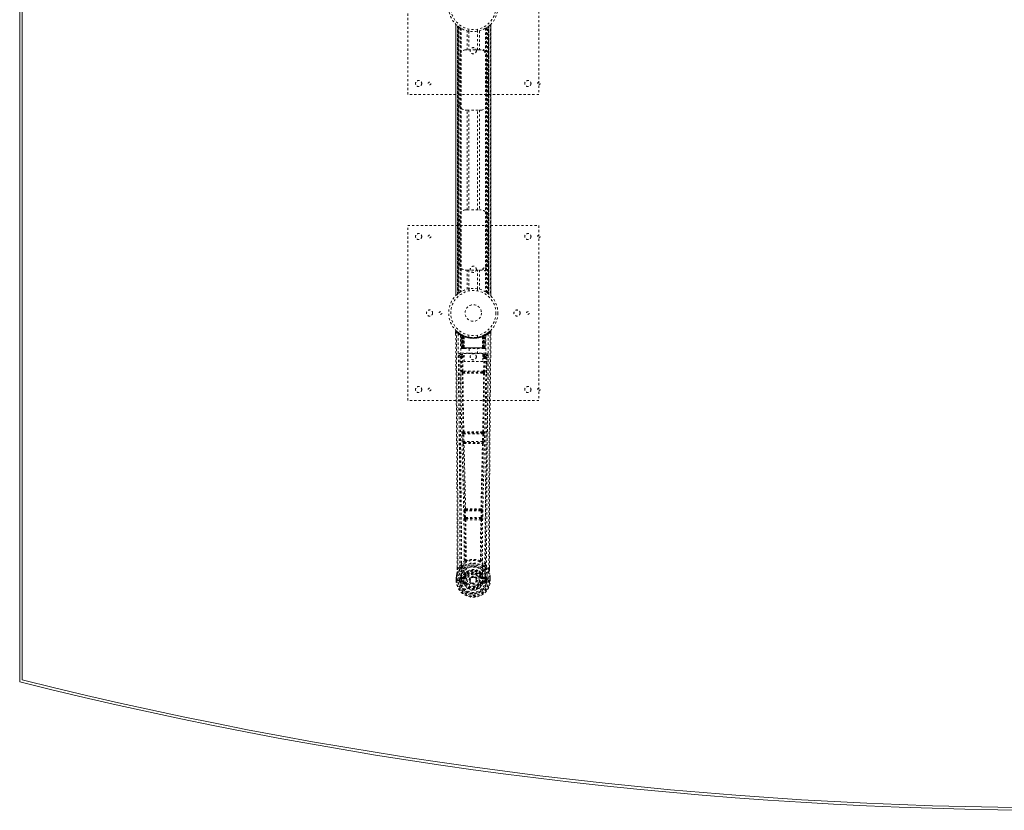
# Model space of a CAD drawing. Header units: inches. Extents: x 14.7 to 110.2, y 28.9 to 88.4.
# Tile 1 of 4: x 14.7 to 59.7, y 28.9 to 65. Entities that reach past the tile are written whole.
import ezdxf

# ---------------------------------------------------------------- set-up
doc = ezdxf.new("R2010")
doc.units = ezdxf.units.IN
doc.header["$MEASUREMENT"] = 0
doc.linetypes.add('SLD-Dashed', pattern=[0.075, 0.05, -0.025])
doc.linetypes.add('SLD-Solid', pattern=[0])

msp = doc.modelspace()

# ---------------------------------------------------------------- linework, layer by layer
at = {"color": 7, "linetype": 'SLD-Solid', "lineweight": 15}
for p, q in [((14.658, 34.752), (14.658, 82.502)), ((14.776, 34.844), (14.776, 82.41)), ((14.776, 82.41), (14.776, 34.844))]:
    msp.add_line(p, q, dxfattribs=at)
at = {"color": 7, "linetype": 'SLD-Dashed', "lineweight": 0}
for p, q in [((32.408, 61.627), (32.408, 69.627)), ((38.408, 69.627), (38.408, 61.627)), ((34.603, 64.842), (34.603, 52.412)), ((34.603, 52.413), (34.603, 64.841)), ((34.603, 64.841), (34.604, 64.84)), ((34.603, 64.84), (34.603, 52.413)), ((34.615, 52.425), (34.615, 64.829)), ((34.698, 64.754), (34.693, 64.758)), ((34.693, 52.495), (34.693, 64.758)), ((34.693, 64.758), (34.693, 52.495)), ((34.698, 64.754), (34.698, 52.499)), ((34.699, 64.753), (34.699, 52.5)), ((34.738, 64.723), (34.702, 64.751)), ((34.702, 52.503), (34.702, 64.751)), ((34.702, 64.751), (34.702, 52.503)), ((34.713, 52.512), (34.713, 64.742)), ((34.718, 52.515), (34.718, 64.739)), ((34.72, 64.737), (34.72, 52.517)), ((34.722, 64.735), (34.722, 52.518)), ((34.744, 64.719), (34.744, 52.535)), ((34.81, 64.674), (34.805, 64.677)), ((34.81, 64.674), (34.81, 52.58)), ((34.835, 64.659), (34.835, 52.595)), ((34.853, 64.648), (34.853, 52.605)), ((35.127, 63.662), (35.127, 64.538)), ((35.208, 64.616), (35.208, 64.519)), ((35.211, 64.519), (35.211, 63.662)), ((35.606, 63.662), (35.606, 64.519)), ((35.608, 64.519), (35.608, 64.616)), ((35.69, 64.538), (35.69, 63.662)), ((35.963, 64.648), (35.963, 52.605)), ((35.981, 64.659), (35.981, 52.595)), ((36.006, 64.674), (36.006, 52.58)), ((36.064, 52.541), (36.064, 64.713)), ((36.094, 52.518), (36.094, 64.735)), ((36.097, 52.517), (36.097, 64.737)), ((36.098, 64.739), (36.098, 52.515)), ((36.1, 64.739), (36.1, 52.514)), ((36.109, 52.507), (36.109, 64.747)), ((36.114, 64.751), (36.114, 52.503)), ((36.114, 52.503), (36.114, 64.751)), ((36.123, 64.758), (36.118, 64.754)), ((36.118, 52.499), (36.118, 64.754)), ((36.123, 64.758), (36.123, 52.495)), ((36.123, 52.495), (36.123, 64.758)), ((36.201, 64.829), (36.201, 52.425)), ((36.213, 52.411), (36.213, 64.842)), ((36.213, 64.841), (36.213, 52.413)), ((36.213, 52.413), (36.213, 64.84)), ((35.043, 63.662), (35.127, 63.662)), ((35.69, 63.662), (35.127, 63.662)), ((35.69, 63.662), (35.773, 63.662)), ((34.793, 61.162), (34.793, 63.412)), ((36.023, 63.412), (36.023, 61.162)), ((38.408, 61.627), (32.408, 61.627)), ((35.127, 60.912), (35.043, 60.912)), ((35.127, 56.342), (35.127, 60.912)), ((35.127, 60.912), (35.69, 60.912)), ((35.211, 60.912), (35.211, 56.342)), ((35.606, 56.342), (35.606, 60.912)), ((35.69, 60.912), (35.69, 56.342)), ((35.773, 60.912), (35.69, 60.912)), ((35.043, 56.342), (35.127, 56.342)), ((35.127, 56.342), (35.69, 56.342)), ((35.69, 56.342), (35.773, 56.342)), ((34.793, 53.842), (34.793, 56.092)), ((36.023, 56.092), (36.023, 53.842)), ((32.408, 55.627), (38.408, 55.627)), ((32.408, 47.627), (32.408, 55.627)), ((38.408, 55.627), (38.408, 47.627)), ((35.127, 53.592), (35.043, 53.592)), ((35.127, 52.716), (35.127, 53.592)), ((35.127, 53.592), (35.69, 53.592)), ((35.211, 53.592), (35.211, 52.734)), ((35.606, 52.734), (35.606, 53.592)), ((35.69, 53.592), (35.69, 52.716)), ((35.773, 53.592), (35.69, 53.592)), ((35.208, 52.734), (35.208, 52.638)), ((35.608, 52.638), (35.608, 52.734)), ((34.693, 52.495), (34.698, 52.499)), ((36.006, 52.58), (36.011, 52.576)), ((36.078, 52.53), (36.114, 52.503)), ((36.213, 52.413), (36.212, 52.413)), ((34.601, 50.768), (34.602, 50.684)), ((34.839, 50.653), (34.826, 50.661)), ((34.854, 50.628), (34.841, 50.637)), ((34.862, 50.031), (34.841, 50.637)), ((34.875, 50.031), (34.854, 50.628)), ((34.924, 50.609), (34.858, 50.643)), ((34.873, 50.621), (34.896, 50.027)), ((34.941, 50.582), (34.873, 50.618)), ((34.893, 50.031), (34.873, 50.618)), ((34.9, 50.588), (34.913, 50.614)), ((34.9, 50.588), (34.901, 50.031)), ((34.906, 50.585), (34.9, 50.588)), ((34.906, 50.585), (34.918, 50.611)), ((34.906, 50.031), (34.906, 50.585)), ((34.913, 50.614), (34.918, 50.611)), ((34.914, 50.581), (34.926, 50.608)), ((34.914, 50.031), (34.914, 50.581)), ((34.918, 50.579), (34.93, 50.606)), ((34.918, 50.579), (34.918, 50.031)), ((34.925, 50.608), (34.924, 50.609)), ((34.93, 50.606), (34.926, 50.608)), ((34.932, 50.573), (34.944, 50.599)), ((34.932, 50.573), (34.933, 50.031)), ((34.936, 50.571), (34.948, 50.598)), ((34.936, 50.031), (34.936, 50.571)), ((34.941, 50.582), (34.942, 50.582)), ((34.96, 50.031), (34.941, 50.582)), ((34.942, 50.582), (34.962, 50.031)), ((34.944, 50.599), (34.948, 50.598)), ((34.987, 50.553), (34.985, 50.554)), ((34.99, 50.029), (34.985, 50.554)), ((34.987, 50.553), (34.992, 50.031)), ((34.991, 50.579), (34.988, 50.58)), ((35.208, 50.616), (35.208, 50.519)), ((35.608, 50.519), (35.608, 50.616)), ((35.824, 50.031), (35.829, 50.553)), ((35.828, 50.581), (35.825, 50.579)), ((35.831, 50.554), (35.826, 50.029)), ((35.831, 50.554), (35.829, 50.553)), ((35.855, 50.031), (35.874, 50.582)), ((35.875, 50.582), (35.856, 50.031)), ((35.868, 50.598), (35.88, 50.571)), ((35.872, 50.599), (35.898, 50.612)), ((35.872, 50.599), (35.884, 50.573)), ((35.874, 50.582), (35.875, 50.582)), ((35.943, 50.618), (35.875, 50.582)), ((35.88, 50.571), (35.88, 50.031)), ((35.883, 50.031), (35.884, 50.573)), ((35.89, 50.608), (35.886, 50.606)), ((35.886, 50.606), (35.898, 50.579)), ((35.89, 50.608), (35.902, 50.581)), ((35.892, 50.609), (35.891, 50.608)), ((35.958, 50.643), (35.892, 50.609)), ((35.898, 50.611), (35.903, 50.614)), ((35.898, 50.611), (35.911, 50.585)), ((35.898, 50.031), (35.898, 50.579)), ((35.902, 50.581), (35.902, 50.031)), ((35.903, 50.614), (35.912, 50.618)), ((35.903, 50.614), (35.916, 50.588)), ((35.916, 50.588), (35.911, 50.585)), ((35.911, 50.585), (35.911, 50.031)), ((35.916, 50.031), (35.916, 50.588)), ((35.92, 50.027), (35.943, 50.621)), ((35.923, 50.031), (35.943, 50.618)), ((35.936, 50.612), (35.931, 50.613)), ((35.941, 50.031), (35.962, 50.628)), ((35.954, 50.031), (35.976, 50.637)), ((35.976, 50.637), (35.962, 50.628)), ((35.99, 50.661), (35.977, 50.653)), ((36.054, 50.703), (35.994, 50.666)), ((36.165, 50.791), (36.063, 50.71)), ((36.215, 50.768), (36.185, 50.769)), ((36.214, 50.683), (36.215, 50.768)), ((34.862, 50.031), (34.875, 50.031)), ((34.901, 50.031), (34.862, 50.031)), ((34.875, 50.031), (34.914, 50.031)), ((34.888, 50.003), (34.892, 50.002)), ((34.893, 50.031), (34.96, 50.031)), ((34.894, 50.002), (34.893, 50.002)), ((34.901, 50.002), (34.906, 50.002)), ((34.905, 50.002), (34.915, 50.002)), ((35.911, 50.031), (34.906, 50.031)), ((34.915, 50.002), (34.919, 50.002)), ((34.918, 50.031), (35.898, 50.031)), ((34.923, 50.002), (34.99, 50.002)), ((34.933, 50.031), (34.936, 50.031)), ((35.88, 50.031), (34.936, 50.031)), ((34.962, 50.031), (34.96, 50.031)), ((34.99, 50.029), (34.992, 50.031)), ((34.992, 50.031), (35.824, 50.031)), ((34.992, 50.002), (35.824, 50.002)), ((35.213, 50.002), (35.213, 49.769)), ((35.603, 49.769), (35.603, 50.002)), ((35.824, 50.031), (35.826, 50.029)), ((35.826, 50.002), (35.893, 50.002)), ((35.856, 50.031), (35.855, 50.031)), ((35.856, 50.031), (35.923, 50.031)), ((35.88, 50.031), (35.883, 50.031)), ((35.897, 50.002), (35.901, 50.002)), ((35.901, 50.002), (35.911, 50.002)), ((35.902, 50.031), (35.941, 50.031)), ((35.91, 50.002), (35.915, 50.002)), ((35.915, 50.002), (35.915, 50.004)), ((35.954, 50.031), (35.916, 50.031)), ((35.923, 50.002), (35.922, 50.002)), ((35.924, 50.002), (35.928, 50.002)), ((35.941, 50.031), (35.954, 50.031)), ((34.795, 49.705), (34.791, 49.687)), ((34.792, 49.695), (34.792, 49.685)), ((34.792, 49.685), (34.792, 49.683)), ((34.792, 49.684), (34.799, 48.87)), ((34.836, 49.793), (34.836, 49.733)), ((35.98, 49.793), (34.836, 49.793)), ((34.836, 49.733), (34.984, 49.733)), ((34.884, 49.63), (34.891, 48.97)), ((34.884, 49.63), (34.929, 49.63)), ((34.929, 49.675), (34.929, 49.63)), ((34.984, 49.675), (34.929, 49.675)), ((34.936, 48.97), (34.929, 49.63)), ((34.984, 49.63), (34.929, 49.63)), ((34.984, 49.769), (35.845, 49.769)), ((34.984, 49.403), (34.984, 49.769)), ((35.845, 49.769), (35.845, 49.403)), ((35.845, 49.733), (35.98, 49.733)), ((35.845, 49.675), (35.888, 49.675)), ((35.845, 49.63), (35.888, 49.63)), ((35.888, 49.63), (35.881, 48.97)), ((35.888, 49.675), (35.888, 49.63)), ((35.932, 49.63), (35.925, 48.97)), ((35.98, 49.733), (35.98, 49.793)), ((36.017, 48.87), (36.024, 49.684)), ((36.025, 49.687), (36.021, 49.705)), ((36.024, 49.685), (36.024, 49.695)), ((36.024, 49.683), (36.024, 49.685)), ((35.845, 49.403), (34.984, 49.403)), ((34.933, 48.88), (34.982, 48.879)), ((35.881, 48.97), (34.936, 48.97)), ((34.992, 48.926), (34.945, 48.926)), ((35.824, 48.926), (34.992, 48.926)), ((35.872, 48.926), (35.824, 48.926)), ((35.834, 48.879), (35.883, 48.88)), ((38.408, 47.627), (32.408, 47.627)), ((34.928, 46.099), (34.939, 45.746)), ((34.941, 46.191), (34.935, 46.189)), ((34.973, 46.1), (35.843, 46.1)), ((34.984, 45.748), (34.973, 46.1)), ((34.98, 46.145), (34.986, 46.148)), ((35.836, 46.145), (34.98, 46.145)), ((35.83, 46.148), (35.836, 46.145)), ((35.843, 46.1), (35.833, 45.748)), ((35.881, 46.189), (35.875, 46.191)), ((35.888, 46.099), (35.877, 45.746)), ((34.952, 45.656), (34.953, 45.656)), ((35.833, 45.748), (34.984, 45.748)), ((34.997, 45.702), (34.997, 45.703)), ((34.997, 45.703), (35.819, 45.703)), ((35.819, 45.703), (35.819, 45.702)), ((35.863, 45.656), (35.864, 45.656)), ((34.998, 42.577), (35.01, 42.268)), ((35.02, 42.67), (35.008, 42.666)), ((35.042, 42.578), (35.774, 42.578)), ((35.054, 42.269), (35.042, 42.578)), ((35.052, 42.623), (35.065, 42.627)), ((35.764, 42.623), (35.052, 42.623)), ((35.751, 42.627), (35.764, 42.623)), ((35.774, 42.578), (35.762, 42.269)), ((35.796, 42.67), (35.808, 42.666)), ((35.819, 42.577), (35.807, 42.268)), ((35.01, 42.268), (35.012, 42.234)), ((35.028, 42.178), (35.029, 42.177)), ((35.762, 42.269), (35.054, 42.269)), ((35.073, 42.224), (35.072, 42.225)), ((35.072, 42.225), (35.744, 42.225)), ((35.744, 42.225), (35.743, 42.224)), ((35.787, 42.177), (35.788, 42.178)), ((35.807, 42.268), (35.804, 42.234)), ((34.797, 40.012), (34.857, 40.124)), ((35.96, 40.124), (36.019, 40.012)), ((34.671, 39.895), (34.671, 39.984)), ((34.673, 39.985), (34.673, 39.896)), ((34.797, 40.012), (34.701, 39.896)), ((35.037, 39.708), (35.036, 39.686)), ((35.044, 39.736), (35.055, 39.754)), ((35.06, 39.703), (35.06, 39.681)), ((35.756, 39.681), (35.756, 39.703)), ((35.761, 39.754), (35.773, 39.736)), ((35.779, 39.708), (35.78, 39.686)), ((36.115, 39.896), (36.019, 40.012)), ((36.144, 39.896), (36.143, 39.997)), ((36.145, 39.895), (36.145, 39.997)), ((34.628, 39.396), (34.629, 39.513)), ((34.628, 39.396), (34.632, 39.396)), ((34.629, 39.517), (34.629, 39.513)), ((34.63, 39.513), (34.63, 39.395)), ((34.632, 39.396), (34.686, 39.396)), ((34.659, 39.513), (34.658, 39.397)), ((34.686, 39.396), (34.709, 39.396)), ((34.709, 39.396), (34.714, 39.396)), ((34.714, 39.396), (34.865, 39.396)), ((34.78, 39.469), (34.78, 39.47)), ((34.78, 39.397), (34.78, 39.469)), ((34.78, 39.397), (34.78, 39.397)), ((34.809, 39.468), (34.809, 39.397)), ((34.815, 39.397), (34.809, 39.397)), ((34.81, 39.469), (34.815, 39.488)), ((34.815, 39.488), (34.815, 39.475)), ((34.815, 39.475), (34.815, 39.397)), ((34.824, 39.516), (34.821, 39.512)), ((34.824, 39.516), (34.835, 39.527)), ((34.833, 39.276), (34.951, 39.252)), ((34.95, 39.548), (34.835, 39.527)), ((34.835, 39.527), (34.835, 39.527)), ((34.835, 39.527), (34.835, 39.527)), ((34.85, 39.494), (34.979, 39.519)), ((34.85, 39.494), (34.85, 39.464)), ((34.979, 39.494), (34.85, 39.494)), ((34.979, 39.464), (34.85, 39.464)), ((34.863, 39.342), (34.863, 39.312)), ((34.863, 39.342), (34.979, 39.342)), ((34.979, 39.291), (34.863, 39.312)), ((34.863, 39.312), (34.979, 39.312)), ((34.865, 39.396), (34.865, 39.396)), ((34.979, 39.519), (34.979, 39.494)), ((34.979, 39.464), (34.979, 39.494)), ((34.979, 39.342), (34.979, 39.312)), ((34.979, 39.291), (34.979, 39.312)), ((35.027, 39.548), (35.034, 39.56)), ((35.034, 39.56), (35.061, 39.548)), ((35.039, 39.248), (35.035, 39.256)), ((35.061, 39.257), (35.039, 39.248)), ((35.252, 39.403), (35.252, 39.418)), ((35.252, 39.394), (35.252, 39.403)), ((35.755, 39.548), (35.782, 39.56)), ((35.777, 39.248), (35.755, 39.257)), ((35.781, 39.256), (35.777, 39.248)), ((35.832, 39.225), (35.777, 39.248)), ((35.782, 39.56), (35.789, 39.548)), ((35.837, 39.519), (35.966, 39.494)), ((35.837, 39.519), (35.837, 39.494)), ((35.966, 39.494), (35.837, 39.494)), ((35.837, 39.464), (35.837, 39.494)), ((35.966, 39.464), (35.837, 39.464)), ((35.837, 39.342), (35.837, 39.312)), ((35.837, 39.342), (35.953, 39.342)), ((35.953, 39.312), (35.837, 39.291)), ((35.837, 39.291), (35.837, 39.312)), ((35.837, 39.312), (35.953, 39.312)), ((35.865, 39.252), (35.984, 39.276)), ((35.981, 39.527), (35.866, 39.548)), ((35.951, 39.396), (36.102, 39.396)), ((35.953, 39.312), (35.953, 39.342)), ((35.966, 39.464), (35.966, 39.494)), ((35.981, 39.527), (35.992, 39.516)), ((35.995, 39.512), (35.992, 39.516)), ((36.001, 39.488), (36.001, 39.475)), ((36.006, 39.469), (36.001, 39.488)), ((36.001, 39.475), (36.001, 39.397)), ((36.001, 39.397), (36.007, 39.397)), ((36.036, 39.47), (36.007, 39.468)), ((36.007, 39.397), (36.007, 39.468)), ((36.036, 39.47), (36.036, 39.469)), ((36.036, 39.469), (36.037, 39.397)), ((36.102, 39.396), (36.108, 39.396)), ((36.108, 39.396), (36.131, 39.396)), ((36.131, 39.396), (36.184, 39.396)), ((36.158, 39.397), (36.158, 39.513)), ((36.184, 39.396), (36.188, 39.396)), ((36.187, 39.395), (36.186, 39.513)), ((36.187, 39.513), (36.187, 39.517)), ((36.188, 39.396), (36.187, 39.513))]:
    msp.add_line(p, q, dxfattribs=at)
at = {"color": 7, "linetype": 'SLD-Dashed', "lineweight": 0, "flags": 128}
for points in [[(34.713, 64.742), (34.703, 64.751), (34.697, 64.755)], [(35.214, 64.519), (35.212, 64.519), (35.211, 64.519)], [(35.606, 64.519), (35.595, 64.517), (35.586, 64.516)], [(35.211, 52.734), (35.222, 52.736), (35.247, 52.74)], [(35.602, 52.735), (35.604, 52.735), (35.606, 52.734)], [(34.698, 52.499), (34.704, 52.504), (34.713, 52.512)], [(34.601, 50.768), (34.602, 50.768), (34.604, 50.768), (34.61, 50.769), (34.62, 50.769), (34.625, 50.768), (34.631, 50.769)], [(34.671, 39.984), (34.669, 42.613), (34.651, 45.331), (34.627, 48.049), (34.601, 50.768)], [(34.65, 50.788), (34.643, 50.792), (34.635, 50.795), (34.626, 50.795), (34.618, 50.794), (34.612, 50.79), (34.606, 50.785), (34.603, 50.778), (34.602, 50.771)], [(34.631, 50.769), (34.639, 50.777), (34.646, 50.784), (34.65, 50.789), (34.651, 50.791)], [(34.701, 39.896), (34.702, 40.635), (34.702, 41.415), (34.7, 42.238), (34.696, 43.103), (34.692, 43.9), (34.686, 44.73), (34.685, 44.92), (34.683, 45.113), (34.682, 45.307), (34.681, 45.44), (34.68, 45.57), (34.678, 45.705), (34.677, 45.847), (34.673, 46.3), (34.669, 46.805), (34.663, 47.36), (34.66, 47.711), (34.656, 48.084), (34.653, 48.486), (34.649, 48.862), (34.644, 49.353), (34.64, 49.789), (34.637, 50.17), (34.634, 50.497), (34.631, 50.769)], [(34.72, 50.675), (34.726, 49.084), (34.744, 47.495), (34.774, 45.908), (34.812, 44.326), (34.842, 43.086), (34.865, 41.85), (34.875, 40.62), (34.865, 39.396)], [(34.829, 50.619), (34.835, 49.033), (34.856, 47.448), (34.889, 45.866), (34.929, 44.287), (34.961, 43.05), (34.985, 41.816), (34.995, 40.588), (34.982, 39.366)], [(34.834, 50.654), (34.841, 50.643), (34.845, 50.629)], [(34.841, 50.642), (34.842, 50.637), (34.842, 50.635)], [(34.872, 50.625), (34.873, 50.619), (34.873, 50.618)], [(34.874, 50.634), (34.88, 50.63), (34.913, 50.614)], [(35.987, 50.619), (35.981, 49.033), (35.96, 47.448), (35.927, 45.866), (35.887, 44.287), (35.855, 43.05), (35.831, 41.816), (35.822, 40.588), (35.834, 39.366)], [(36.096, 50.675), (36.091, 49.084), (36.072, 47.495), (36.042, 45.908), (36.004, 44.326), (35.974, 43.086), (35.951, 41.85), (35.941, 40.62), (35.951, 39.396)], [(36.115, 39.896), (36.114, 40.71), (36.114, 41.559), (36.117, 42.443), (36.12, 43.245), (36.123, 43.763), (36.127, 44.305), (36.131, 44.871), (36.136, 45.434), (36.14, 45.922), (36.145, 46.569), (36.152, 47.257), (36.159, 47.987), (36.165, 48.663), (36.185, 50.769)], [(36.145, 39.997), (36.147, 42.613), (36.165, 45.329), (36.189, 48.051), (36.215, 50.768)], [(36.212, 50.768), (36.21, 50.776), (36.207, 50.784), (36.201, 50.79), (36.195, 50.795), (36.188, 50.798), (36.181, 50.798), (36.173, 50.796), (36.167, 50.792)], [(34.933, 50.031), (34.925, 50.031), (34.917, 50.031), (34.91, 50.031), (34.904, 50.031), (34.899, 50.031), (34.896, 50.031), (34.894, 50.031), (34.893, 50.031)], [(34.893, 50.031), (34.894, 50.024), (34.895, 50.022)], [(34.907, 50.002), (34.907, 50.002), (34.908, 50.002), (34.911, 50.003), (34.915, 50.004)], [(34.922, 50.002), (34.924, 50.002), (34.925, 50.002)], [(34.962, 50.031), (34.965, 50.021), (34.972, 50.012)], [(34.99, 50.029), (34.975, 50.015), (34.972, 50.012)], [(35.826, 50.029), (35.841, 50.015), (35.844, 50.012)], [(35.844, 50.012), (35.851, 50.021), (35.855, 50.031)], [(35.923, 50.031), (35.922, 50.031), (35.921, 50.031), (35.917, 50.031), (35.912, 50.031), (35.906, 50.031), (35.899, 50.031), (35.891, 50.031), (35.883, 50.031)], [(35.902, 50.004), (35.906, 50.003), (35.908, 50.002), (35.909, 50.002), (35.909, 50.002)], [(34.731, 49.687), (34.735, 49.311), (34.739, 48.882), (34.744, 48.412), (34.748, 47.987), (34.75, 47.765), (34.752, 47.542), (34.754, 47.32), (34.757, 47.067), (34.759, 46.812), (34.761, 46.565), (34.766, 46.061), (34.77, 45.593), (34.774, 45.161), (34.778, 44.739), (34.781, 44.249), (34.787, 43.408), (34.792, 42.56), (34.796, 41.682), (34.797, 40.828), (34.797, 40.012)], [(34.791, 49.687), (34.815, 49.659), (34.884, 49.63)], [(34.791, 49.687), (34.822, 46.499), (34.848, 43.311), (34.857, 40.124)], [(34.929, 49.675), (34.86, 49.704), (34.836, 49.733)], [(35.98, 49.733), (35.957, 49.704), (35.888, 49.675)], [(35.932, 49.63), (35.928, 49.63), (35.918, 49.63), (35.904, 49.63), (35.888, 49.63)], [(35.932, 49.63), (36.001, 49.659), (36.022, 49.684)], [(35.96, 40.124), (35.968, 43.311), (35.994, 46.499), (36.025, 49.687)], [(36.019, 40.012), (36.019, 40.752), (36.02, 41.524), (36.023, 42.327), (36.027, 43.093), (36.032, 43.868), (36.038, 44.644), (36.044, 45.4), (36.051, 46.126), (36.057, 46.801), (36.064, 47.558), (36.071, 48.267), (36.078, 48.965), (36.085, 49.687)], [(34.936, 48.97), (34.92, 48.97), (34.906, 48.97), (34.895, 48.97), (34.891, 48.97)], [(34.9, 48.882), (34.917, 47.536), (34.941, 46.191)], [(34.975, 46.189), (34.95, 47.534), (34.933, 48.88)], [(35.834, 48.879), (35.623, 48.879), (35.408, 48.879), (35.194, 48.879), (34.982, 48.879)], [(35.824, 48.926), (35.62, 48.926), (35.414, 48.926), (35.202, 48.926), (34.992, 48.926)], [(35.883, 48.88), (35.866, 47.534), (35.841, 46.189)], [(35.872, 48.926), (35.888, 48.922), (35.899, 48.915)], [(35.916, 48.882), (35.899, 47.536), (35.875, 46.191)], [(35.925, 48.97), (35.921, 48.97), (35.911, 48.97), (35.896, 48.97), (35.881, 48.97)], [(34.973, 46.1), (34.965, 46.1), (34.957, 46.1), (34.949, 46.099), (34.943, 46.099), (34.937, 46.099), (34.933, 46.099), (34.93, 46.099), (34.928, 46.099)], [(35.888, 46.099), (35.886, 46.099), (35.883, 46.099), (35.879, 46.099), (35.873, 46.099), (35.867, 46.099), (35.859, 46.1), (35.852, 46.1), (35.843, 46.1)], [(34.984, 45.748), (34.975, 45.747), (34.968, 45.747), (34.96, 45.747), (34.954, 45.747), (34.948, 45.746), (34.944, 45.746), (34.941, 45.746), (34.939, 45.746)], [(34.939, 45.746), (34.941, 45.713), (34.941, 45.711)], [(34.953, 45.656), (34.988, 44.161), (35.02, 42.67)], [(35.056, 42.666), (35.023, 44.157), (34.987, 45.653)], [(35.829, 45.653), (35.793, 44.157), (35.76, 42.666)], [(35.863, 45.656), (35.828, 44.161), (35.796, 42.67)], [(35.877, 45.746), (35.876, 45.746), (35.872, 45.746), (35.868, 45.746), (35.862, 45.747), (35.856, 45.747), (35.849, 45.747), (35.841, 45.747), (35.833, 45.748)], [(35.859, 45.676), (35.86, 45.674), (35.863, 45.656)], [(35.877, 45.746), (35.875, 45.713), (35.875, 45.711)], [(35.042, 42.578), (35.034, 42.578), (35.026, 42.578), (35.019, 42.577), (35.013, 42.577), (35.007, 42.577), (35.003, 42.577), (34.999, 42.577), (34.998, 42.577)], [(35.042, 42.578), (35.042, 42.587), (35.042, 42.595), (35.044, 42.609), (35.047, 42.619), (35.052, 42.623)], [(35.764, 42.623), (35.769, 42.619), (35.773, 42.609), (35.774, 42.595), (35.775, 42.587), (35.774, 42.578)], [(35.819, 42.577), (35.817, 42.577), (35.813, 42.577), (35.809, 42.577), (35.803, 42.577), (35.797, 42.577), (35.79, 42.578), (35.782, 42.578), (35.774, 42.578)], [(35.054, 42.269), (35.046, 42.269), (35.038, 42.269), (35.031, 42.269), (35.025, 42.268), (35.019, 42.268), (35.015, 42.268), (35.012, 42.268), (35.01, 42.268)], [(35.029, 42.177), (35.04, 41.246), (35.04, 40.317)], [(35.065, 42.172), (35.075, 41.24), (35.076, 40.31)], [(35.74, 40.31), (35.741, 41.24), (35.751, 42.172)], [(35.762, 42.269), (35.761, 42.261), (35.76, 42.252), (35.755, 42.238), (35.75, 42.228), (35.747, 42.226), (35.745, 42.225), (35.744, 42.225)], [(35.807, 42.268), (35.802, 42.268), (35.791, 42.268), (35.777, 42.269), (35.762, 42.269)], [(35.787, 42.177), (35.777, 41.246), (35.776, 40.317)], [(35.038, 40.308), (34.941, 40.222), (34.857, 40.124)], [(35.038, 40.308), (35.04, 40.298), (35.045, 40.289), (35.051, 40.283), (35.059, 40.28), (35.067, 40.28), (35.074, 40.283), (35.081, 40.29), (35.086, 40.299)], [(35.076, 40.31), (35.076, 40.308), (35.077, 40.306), (35.08, 40.303), (35.086, 40.299)], [(35.73, 40.299), (35.737, 40.303), (35.739, 40.306), (35.74, 40.308), (35.74, 40.31)], [(35.73, 40.299), (35.735, 40.29), (35.742, 40.283), (35.75, 40.28), (35.758, 40.28), (35.765, 40.283), (35.771, 40.289), (35.776, 40.298), (35.778, 40.308)], [(35.96, 40.124), (35.875, 40.222), (35.778, 40.308)], [(34.659, 39.694), (34.643, 39.615), (34.629, 39.517)], [(34.629, 39.513), (34.642, 39.608), (34.658, 39.683)], [(34.659, 39.694), (34.658, 39.688), (34.658, 39.683)], [(34.839, 39.972), (34.739, 39.848), (34.659, 39.694)], [(34.701, 39.896), (34.695, 39.896), (34.689, 39.896), (34.683, 39.896), (34.678, 39.896), (34.674, 39.896), (34.672, 39.896), (34.671, 39.895), (34.671, 39.895)], [(34.95, 40.075), (34.944, 40.069), (34.935, 40.06)], [(35.036, 39.686), (35.006, 39.635), (34.977, 39.571)], [(35.181, 39.839), (35.13, 39.813), (35.055, 39.754)], [(35.761, 39.754), (35.686, 39.813), (35.635, 39.839)], [(35.782, 39.56), (35.756, 39.62), (35.727, 39.668)], [(35.78, 39.686), (35.811, 39.635), (35.839, 39.571)], [(35.881, 40.06), (35.872, 40.069), (35.867, 40.075)], [(35.977, 39.972), (36.077, 39.848), (36.157, 39.694)], [(36.145, 39.895), (36.145, 39.895), (36.144, 39.896), (36.142, 39.896), (36.138, 39.896), (36.133, 39.896), (36.127, 39.896), (36.121, 39.896), (36.115, 39.896)], [(36.159, 39.683), (36.158, 39.688), (36.157, 39.694)], [(36.187, 39.517), (36.175, 39.605), (36.157, 39.694)], [(36.187, 39.513), (36.174, 39.608), (36.159, 39.683)], [(34.658, 39.397), (34.652, 39.397), (34.646, 39.397), (34.64, 39.396), (34.635, 39.396), (34.632, 39.396), (34.629, 39.396), (34.628, 39.396), (34.628, 39.396)], [(34.629, 39.517), (34.63, 39.517), (34.632, 39.516), (34.635, 39.516), (34.638, 39.515), (34.643, 39.515), (34.648, 39.514), (34.653, 39.513), (34.659, 39.513)], [(34.629, 39.513), (34.629, 39.513), (34.63, 39.513), (34.632, 39.513), (34.636, 39.513), (34.64, 39.513), (34.646, 39.513), (34.652, 39.513), (34.659, 39.513)], [(34.78, 39.47), (34.79, 39.469), (34.799, 39.469), (34.806, 39.468), (34.809, 39.468)], [(34.809, 39.397), (34.806, 39.397), (34.799, 39.397), (34.79, 39.397), (34.78, 39.397)], [(34.809, 39.468), (34.81, 39.468), (34.81, 39.469)], [(34.85, 39.464), (34.831, 39.467), (34.815, 39.475)], [(34.82, 39.324), (34.84, 39.337), (34.863, 39.342)], [(34.977, 39.571), (34.964, 39.553), (34.95, 39.548)], [(35.834, 39.366), (35.828, 39.288), (35.806, 39.213), (35.766, 39.143), (35.713, 39.082), (35.647, 39.033), (35.572, 38.996), (35.492, 38.974), (35.408, 38.966), (35.324, 38.974), (35.244, 38.996), (35.169, 39.033), (35.104, 39.082), (35.05, 39.143), (35.011, 39.213), (34.988, 39.288), (34.982, 39.366)], [(35.089, 39.537), (35.084, 39.539), (35.079, 39.541), (35.074, 39.543), (35.07, 39.545), (35.066, 39.546), (35.064, 39.547), (35.062, 39.548), (35.061, 39.548)], [(35.089, 39.269), (35.084, 39.267), (35.079, 39.265), (35.074, 39.263), (35.07, 39.261), (35.066, 39.259), (35.064, 39.258), (35.062, 39.258), (35.061, 39.257)], [(35.354, 39.55), (35.396, 39.559), (35.412, 39.559)], [(35.727, 39.537), (35.732, 39.539), (35.737, 39.541), (35.742, 39.543), (35.746, 39.545), (35.75, 39.546), (35.752, 39.547), (35.754, 39.548), (35.755, 39.548)], [(35.727, 39.269), (35.732, 39.267), (35.737, 39.265), (35.742, 39.263), (35.746, 39.261), (35.75, 39.259), (35.752, 39.258), (35.754, 39.258), (35.755, 39.257)], [(35.839, 39.571), (35.852, 39.553), (35.866, 39.548)], [(35.953, 39.342), (35.977, 39.337), (35.996, 39.324)], [(36.001, 39.475), (35.985, 39.467), (35.966, 39.464)], [(36.006, 39.469), (36.007, 39.468), (36.007, 39.468)], [(36.187, 39.517), (36.186, 39.517), (36.184, 39.516), (36.181, 39.516), (36.178, 39.515), (36.173, 39.515), (36.168, 39.514), (36.163, 39.513), (36.158, 39.513)], [(36.158, 39.513), (36.164, 39.513), (36.17, 39.513), (36.176, 39.513), (36.18, 39.513), (36.184, 39.513), (36.186, 39.513), (36.188, 39.513), (36.187, 39.513)], [(36.188, 39.396), (36.188, 39.396), (36.187, 39.396), (36.184, 39.396), (36.181, 39.396), (36.176, 39.396), (36.171, 39.397), (36.164, 39.397), (36.158, 39.397)]]:
    msp.add_lwpolyline(points, dxfattribs=at)
at = {"color": 7, "linetype": 'SLD-Dashed', "lineweight": 0}
for centre, radius in [((35.408, 65.627), 1.125), ((35.408, 65.627), 1.03), ((35.408, 63.627), 0.141), ((35.908, 63.627), 0.0625), ((32.908, 62.127), 0.141), ((33.408, 62.127), 0.0625), ((37.908, 62.127), 0.141), ((38.408, 62.127), 0.0625), ((32.908, 55.127), 0.141), ((33.408, 55.127), 0.0625), ((37.908, 55.127), 0.141), ((38.408, 55.127), 0.0625), ((35.408, 53.627), 0.141), ((35.908, 53.627), 0.0625), ((35.408, 51.627), 1.125), ((35.408, 51.627), 1.03), ((35.408, 51.627), 0.376), ((33.408, 51.627), 0.141), ((33.908, 51.627), 0.0625), ((37.408, 51.627), 0.141), ((37.908, 51.627), 0.0625), ((35.408, 49.627), 0.141), ((35.908, 49.627), 0.0625), ((32.908, 48.127), 0.141), ((37.908, 48.127), 0.141), ((33.408, 48.127), 0.0625), ((38.408, 48.127), 0.0625), ((35.408, 39.403), 0.7), ((35.408, 39.403), 0.69), ((35.408, 39.403), 0.623), ((35.408, 39.403), 0.32), ((35.408, 39.403), 0.275), ((35.408, 39.403), 0.188), ((35.408, 39.403), 0.157), ((35.408, 39.403), 0.142), ((35.408, 39.403), 0.139), ((35.408, 39.403), 0.138)]:
    msp.add_circle(centre, radius, dxfattribs=at)
for centre, radius, start, end in [((35.471, 65.689), 1.214, 224.3398, 225.1481), ((35.429, 65.654), 1.159, 231.1267, 232.3848), ((35.408, 65.627), 1.125, 232.2632, 239.3845), ((35.407, 65.624), 1.122, 237.862, 240.4288), ((35.41, 65.624), 1.122, 299.5723, 302.1396), ((35.392, 65.647), 1.151, 307.6073, 308.8747), ((35.43, 65.603), 1.093, 307.6186, 315.7584), ((35.418, 65.615), 1.11, 307.9109, 309.4732), ((35.043, 63.412), 0.25, 90, 180), ((35.773, 63.412), 0.25, 0, 90), ((35.043, 61.162), 0.25, 180, 270), ((35.773, 61.162), 0.25, 270, 0), ((35.043, 56.092), 0.25, 90, 180), ((35.773, 56.092), 0.25, 0, 90), ((35.043, 53.842), 0.25, 180, 270), ((35.773, 53.842), 0.25, 270, 0), ((35.387, 51.651), 1.093, 127.6179, 135.759), ((35.408, 51.627), 1.125, 119.5744, 122.1347), ((35.412, 51.633), 1.118, 57.8562, 60.4319), ((35.408, 51.627), 1.125, 52.2652, 59.3823), ((35.388, 51.601), 1.158, 51.1297, 52.3894), ((35.308, 51.527), 1.266, 44.3572, 45.132), ((34.631, 50.769), 0.03, 47.8473, 180.5319), ((35.402, 51.661), 1.199, 228.103, 235.338), ((35.408, 51.627), 1.158, 227.8714, 312.1369), ((35.404, 51.621), 1.12, 227.8969, 235.3621), ((34.75, 50.675), 0.03, 55.9273, 179.7366), ((35.394, 51.861), 1.365, 240.4161, 245.5484), ((35.408, 51.627), 1.128, 235.3427, 240.4729), ((34.811, 50.635), 0.03, 1.9798, 58.9227), ((35.403, 51.618), 1.117, 238.9198, 239.808), ((34.791, 50.6), 0.0707, 31.4535, 58.898), ((34.87, 50.607), 0.0429, 114.1634, 162.9969), ((35.408, 51.659), 1.19, 240.8801, 299.1199), ((34.824, 50.627), 0.0299, 1.9053, 59.704), ((35.328, 51.486), 0.966, 239.6303, 242.5137), ((35.418, 51.648), 1.153, 239.9238, 243.9573), ((35.402, 51.266), 0.843, 228.2776, 233.5089), ((35.408, 51.627), 1.127, 240.4732, 299.5268), ((35.382, 51.238), 0.806, 229.0773, 234.467), ((34.843, 50.617), 0.03, 16.8797, 61.2388), ((34.843, 50.617), 0.0299, 1.7967, 60.751), ((35.408, 51.626), 1.127, 240.7797, 245.7099), ((35.396, 51.25), 0.82, 230.3918, 235.5931), ((35.408, 51.626), 1.155, 244.2142, 295.7858), ((35.408, 51.626), 1.155, 244.9104, 295.0896), ((34.911, 50.582), 0.0297, 1.4735, 64.4787), ((34.913, 50.581), 0.0297, 1.4851, 64.5479), ((35.408, 51.626), 1.155, 245.8865, 294.1135), ((35.365, 51.18), 0.732, 234.7531, 238.7671), ((34.959, 50.57), 0.0311, 328.3237, 19.6376), ((34.958, 50.57), 0.0345, 328.961, 15.1624), ((35.408, 51.59), 1.12, 247.9255, 292.0745), ((35.858, 50.57), 0.0345, 164.832, 211.0445), ((35.857, 50.57), 0.031, 160.2249, 211.6852), ((35.452, 51.179), 0.731, 301.234, 305.2485), ((35.52, 51.386), 0.862, 293.5508, 295.4904), ((35.927, 50.505), 0.109, 91.2461, 120.4828), ((35.903, 50.581), 0.0297, 115.4507, 178.5236), ((35.905, 50.582), 0.0297, 115.5302, 178.5176), ((35.427, 51.24), 0.809, 304.3711, 309.6461), ((35.435, 51.236), 0.804, 305.5263, 310.9294), ((35.959, 50.486), 0.137, 89.408, 113.514), ((35.418, 51.261), 0.838, 306.475, 311.7406), ((35.973, 50.617), 0.0299, 119.2502, 178.1942), ((35.555, 51.373), 0.834, 298.7931, 300.3536), ((35.992, 50.627), 0.0299, 120.3074, 178.0914), ((35.408, 51.627), 1.128, 299.5264, 304.6566), ((35.946, 50.607), 0.0429, 17.0133, 65.8232), ((36.006, 50.635), 0.03, 121.0764, 178.013), ((35.423, 51.86), 1.364, 294.449, 299.5855), ((35.413, 51.621), 1.12, 304.6374, 312.1029), ((36.066, 50.675), 0.03, 0.2586, 124.0775), ((35.41, 51.666), 1.206, 304.6782, 311.8738), ((36.185, 50.769), 0.03, 359.4664, 132.1544), ((36.129, 50.738), 0.0638, 28.6239, 55.7781), ((34.892, 50.032), 0.03, 181.9942, 269.9952), ((34.893, 50.032), 0.0305, 182.3656, 249.368), ((34.905, 50.032), 0.03, 181.9809, 246.5604), ((34.906, 50.033), 0.0315, 237.9447, 270.6795), ((34.923, 50.032), 0.03, 181.9327, 269.9355), ((34.921, 49.891), 0.114, 100.0907, 103.9727), ((35.719, 50.027), 0.818, 179.7658, 181.6405), ((35.315, 50.024), 0.41, 179.0067, 183.0549), ((35.336, 50.024), 0.422, 179.0353, 182.9706), ((35.341, 50.024), 0.423, 179.0446, 182.9706), ((35.375, 50.024), 0.442, 179.0835, 182.8389), ((35.378, 50.024), 0.442, 179.0789, 182.8342), ((34.99, 50.032), 0.0299, 181.8053, 269.8062), ((34.992, 50.028), 0.0265, 218.3736, 269.3829), ((35.824, 50.028), 0.0266, 270.7884, 321.4603), ((35.826, 50.032), 0.0299, 270.1893, 358.2037), ((35.436, 50.024), 0.444, 357.1768, 0.9102), ((35.441, 50.024), 0.443, 357.1657, 0.9119), ((35.888, 50.037), 0.0353, 261.8106, 350.6804), ((35.893, 50.032), 0.03, 270.0645, 358.0673), ((35.476, 50.024), 0.422, 357.0374, 0.9659), ((35.053, 50.028), 0.849, 358.4132, 0.2206), ((35.504, 50.024), 0.407, 356.9213, 0.9985), ((35.911, 50.033), 0.0315, 269.3071, 302.3723), ((35.894, 49.888), 0.117, 75.8744, 79.5877), ((35.911, 50.032), 0.03, 293.5023, 358.0113), ((35.924, 50.032), 0.03, 270.0048, 358.0058), ((35.923, 50.032), 0.0305, 290.7111, 357.6425), ((34.836, 49.688), 0.105, 89.9135, 180.6402), ((34.773, 46.827), 2.86, 89.64, 90.8418), ((34.836, 49.688), 0.045, 90.0263, 157.9833), ((34.929, 49.63), 0.0451, 90.4287, 180.3551), ((35.887, 49.63), 0.0451, 359.6144, 89.5735), ((35.98, 49.688), 0.105, 359.3652, 90.0811), ((35.98, 49.688), 0.045, 22.0107, 89.9768), ((36.043, 46.812), 2.875, 89.1624, 90.358), ((35.18, 48.957), 0.289, 177.3497, 195.0252), ((34.946, 48.881), 0.0456, 91.9251, 178.9987), ((34.926, 49.138), 0.258, 264.2223, 271.5592), ((35.008, 48.887), 0.075, 148.0045, 184.807), ((35.012, 48.963), 0.0773, 174.5352, 208.3813), ((35.046, 48.89), 0.0652, 146.4388, 189.4343), ((35.77, 48.89), 0.0652, 350.5422, 33.5491), ((35.804, 48.963), 0.0773, 331.6217, 5.4606), ((35.807, 48.886), 0.0757, 355.3516, 31.8355), ((35.89, 49.138), 0.258, 268.4465, 275.7761), ((35.877, 48.883), 0.0384, 357.0771, 55.3643), ((35.636, 48.957), 0.289, 344.982, 2.6462), ((35.148, 46.126), 0.222, 163.6404, 187.1209), ((34.98, 46.19), 0.0451, 181.9441, 269.4404), ((34.986, 46.193), 0.0451, 181.9661, 269.4266), ((34.967, 46.324), 0.136, 258.8585, 273.2839), ((35.031, 46.114), 0.0601, 148.605, 193.0919), ((35.408, 10.055), 36.136, 89.3136, 90.6865), ((35.032, 46.182), 0.057, 172.6062, 216.4924), ((35.408, 13.124), 33.026, 89.2675, 90.7325), ((35.83, 46.193), 0.0451, 270.5802, 358.0286), ((35.785, 46.181), 0.0567, 323.3854, 7.5167), ((35.836, 46.19), 0.0451, 270.5536, 358.0619), ((35.785, 46.114), 0.0601, 346.892, 31.4111), ((35.849, 46.325), 0.136, 266.7424, 281.1118), ((35.668, 46.126), 0.221, 352.8773, 16.3643), ((35.059, 45.707), 0.118, 177.9901, 205.3629), ((34.997, 45.657), 0.0451, 90.6353, 181.6251), ((34.998, 45.657), 0.0451, 90.6368, 181.6296), ((34.979, 45.776), 0.123, 257.6579, 273.6589), ((35.046, 45.742), 0.0626, 174.4866, 218.4502), ((35.056, 45.664), 0.0697, 146.9349, 189.0894), ((35.408, 79.227), 33.576, 269.2814, 270.7186), ((35.408, 79.051), 33.351, 269.2944, 270.7056), ((35.77, 45.742), 0.0626, 321.5425, 5.5207), ((35.819, 45.657), 0.0451, 358.3765, 89.366), ((35.819, 45.659), 0.0433, 22.7805, 90.2169), ((35.76, 45.664), 0.0697, 350.9133, 33.0676), ((35.837, 45.778), 0.125, 266.4433, 282.2399), ((35.757, 45.707), 0.118, 334.6466, 2.0163), ((35.16, 42.604), 0.165, 157.6312, 189.4054), ((35.053, 42.668), 0.0451, 182.4856, 269.1379), ((35.066, 42.672), 0.0451, 182.6019, 269.1039), ((35.05, 42.758), 0.092, 251.4689, 273.9868), ((35.408, 5.64), 37.028, 89.4553, 90.5445), ((35.117, 42.659), 0.0612, 173.9377, 211.5389), ((35.408, 9.736), 32.893, 89.4021, 90.5979), ((35.751, 42.672), 0.0451, 270.8946, 357.3995), ((35.7, 42.659), 0.0608, 328.3093, 6.2141), ((35.766, 42.757), 0.0918, 266.0205, 288.5475), ((35.763, 42.668), 0.0451, 270.8651, 357.5113), ((35.656, 42.604), 0.165, 350.5912, 22.3691), ((35.105, 42.23), 0.0933, 177.5335, 214.1341), ((35.073, 42.179), 0.0451, 91.0418, 182.1411), ((35.074, 42.179), 0.0451, 91.0455, 182.1521), ((35.059, 42.26), 0.088, 250.2499, 273.952), ((35.113, 42.267), 0.0588, 177.8404, 226.6316), ((35.151, 42.185), 0.0873, 153.1911, 188.1922), ((35.408, 74.907), 32.736, 269.3991, 270.6007), ((35.408, 75.592), 33.37, 269.4251, 270.5749), ((35.742, 42.179), 0.0451, 357.8519, 88.955), ((35.665, 42.185), 0.0873, 351.8103, 26.8115), ((35.743, 42.179), 0.0451, 357.8589, 88.9582), ((35.757, 42.261), 0.0889, 266.1801, 289.6217), ((35.711, 42.23), 0.0933, 325.876, 2.4576), ((35.408, 39.403), 0.787, 8.3239, 171.6761), ((35.408, 39.403), 0.758, 8.324, 171.676), ((34.917, 40.127), 0.0608, 182.381, 301.9692), ((35.676, 39.565), 0.888, 129.1314, 144.9697), ((35.026, 40.316), 0.0143, 327.5511, 3.3602), ((35.099, 40.312), 0.0608, 183.669, 286.5449), ((35.073, 40.389), 0.0795, 246.0519, 272.5057), ((35.408, 39.389), 0.965, 70.5267, 109.4745), ((35.163, 40.317), 0.0786, 193.3304, 233.7366), ((35.408, 39.462), 0.844, 69.7725, 110.2275), ((35.717, 40.312), 0.0608, 253.4553, 356.3325), ((35.653, 40.317), 0.0786, 306.2634, 346.6696), ((35.14, 39.566), 0.887, 35.0296, 50.8701), ((35.743, 40.389), 0.0795, 267.4944, 293.9493), ((35.79, 40.316), 0.0143, 176.6398, 212.4489), ((35.899, 40.127), 0.0608, 238.0295, 357.6204), ((33.47, 39.867), 1.202, 351.1876, 1.3423), ((31.079, 40.536), 3.678, 346.7626, 349.9879), ((35.408, 39.403), 0.632, 6.0643, 173.9357), ((35.259, 40.459), 0.643, 224.0855, 229.2604), ((35.408, 39.403), 0.602, 6.2697, 173.7303), ((35.272, 39.312), 0.491, 116.1258, 155.514), ((35.215, 39.307), 0.44, 113.9353, 149.9018), ((36.382, 38.398), 2.203, 131.0575, 134.4317), ((35.473, 39.407), 0.465, 145.8355, 160.7969), ((35.067, 39.689), 0.0305, 185.6316, 316.0649), ((35.058, 39.732), 0.0504, 244.227, 271.7486), ((35.081, 39.712), 0.0444, 147.3894, 184.9963), ((35.059, 39.754), 0.0506, 244.3306, 271.742), ((35.095, 39.759), 0.0404, 187.2992, 232.7779), ((35.408, 39.391), 0.453, 39.7479, 140.2514), ((35.093, 39.702), 0.0326, 132.1724, 178.358), ((35.088, 39.705), 0.0371, 220.1715, 270.7199), ((35.408, 39.403), 0.376, 22.774, 157.226), ((35.408, 39.365), 0.494, 46.9721, 133.0279), ((35.408, 39.409), 0.411, 39.0114, 140.9886), ((35.408, 39.403), 0.346, 22.7743, 157.2257), ((35.408, 39.403), 0.275, 89.9998, 270.0002), ((35.408, 39.421), 0.476, 61.4721, 118.5267), ((35.408, 39.403), 0.275, 269.9998, 90.0002), ((35.749, 39.689), 0.0305, 223.9275, 354.376), ((35.728, 39.705), 0.0371, 269.2774, 319.8276), ((35.721, 39.759), 0.0404, 307.2243, 352.6911), ((35.723, 39.702), 0.0326, 1.6517, 47.8274), ((35.758, 39.754), 0.0506, 268.2485, 295.6898), ((35.758, 39.732), 0.0505, 268.2798, 295.7469), ((35.54, 39.308), 0.497, 24.8149, 63.6298), ((35.735, 39.712), 0.0444, 355.0078, 32.6963), ((35.601, 39.307), 0.439, 30.0683, 66.0867), ((34.432, 38.396), 2.206, 45.5707, 48.9402), ((35.557, 40.459), 0.643, 310.7375, 315.9164), ((39.739, 40.536), 3.68, 190.0121, 193.2362), ((37.346, 39.867), 1.201, 178.6562, 188.8152), ((35.408, 39.403), 0.78, 180, 359.4852), ((35.408, 39.403), 0.78, 180.5288, 359.4712), ((35.408, 39.403), 0.75, 180.4562, 359.5438), ((35.408, 39.403), 0.629, 180.5444, 359.4556), ((35.408, 39.403), 0.599, 180.5443, 359.4557), ((34.929, 39.472), 0.115, 159.6746, 172.3097), ((35.408, 39.403), 0.593, 180.5524, 187.6091), ((35.024, 39.352), 0.206, 187.6591, 201.6573), ((34.849, 39.524), 0.0306, 203.8356, 270.957), ((34.862, 39.282), 0.0299, 88.0477, 192.1101), ((34.983, 39.616), 0.249, 241.7059, 269.8607), ((35.408, 39.39), 0.543, 179.3661, 0.6339), ((34.98, 39.549), 0.0299, 180.9946, 268.9551), ((34.98, 39.261), 0.0301, 91.4563, 197.6184), ((34.942, 39.208), 0.0455, 22.5347, 78.6447), ((35.008, 39.576), 0.031, 190.1682, 328.1963), ((34.977, 39.575), 0.0565, 271.9619, 331.5594), ((34.979, 39.583), 0.089, 270, 337.226), ((34.979, 39.583), 0.119, 269.9997, 337.227), ((34.979, 39.223), 0.119, 22.773, 90.0003), ((34.979, 39.223), 0.089, 22.774, 90), ((34.973, 39.22), 0.0714, 30.3069, 85.2522), ((35.557, 37.939), 1.408, 111.5668, 113.9818), ((35.408, 39.403), 0.459, 202.774, 337.226), ((35.408, 39.403), 0.4, 202.774, 337.226), ((35.408, 39.403), 0.376, 202.774, 337.226), ((35.408, 39.403), 0.346, 202.7743, 337.2257), ((35.837, 39.583), 0.119, 202.7737, 270.0007), ((35.837, 39.223), 0.119, 89.9993, 157.2263), ((35.837, 39.583), 0.089, 202.774, 270), ((35.837, 39.223), 0.089, 90, 157.226), ((35.843, 39.22), 0.0715, 94.7802, 149.7633), ((35.808, 39.576), 0.031, 211.5919, 350.0529), ((35.839, 39.575), 0.0567, 208.2337, 267.9746), ((35.874, 39.208), 0.0455, 101.3449, 157.4757), ((35.835, 39.608), 0.242, 269.737, 298.8241), ((35.836, 39.549), 0.0299, 271.05, 359.0003), ((35.836, 39.261), 0.0301, 342.3547, 88.5706), ((35.954, 39.282), 0.0299, 347.8899, 91.9523), ((35.967, 39.524), 0.0305, 269.0379, 336.1738), ((35.792, 39.352), 0.206, 338.3449, 352.3401), ((35.917, 39.48), 0.0841, 5.3812, 22.6448), ((35.408, 39.403), 0.593, 352.3909, 359.4476), ((36.013, 38.523), 0.874, 88.4841, 90.427), ((36.158, 39.513), 0.03, 0.2178, 5.2738)]:
    msp.add_arc(centre, radius, start, end, dxfattribs=at)
at = {"color": 7, "linetype": 'SLD-Solid', "lineweight": 15}
for radius, start, end in [(196.985, 255.97154, 284.02846), (196.867, 255.99838, 284.00162), (196.867, 255.99838, 284.00162)]:
    msp.add_arc((62.408, 225.862), radius, start, end, dxfattribs=at)

doc.saveas('drawing.dxf')
